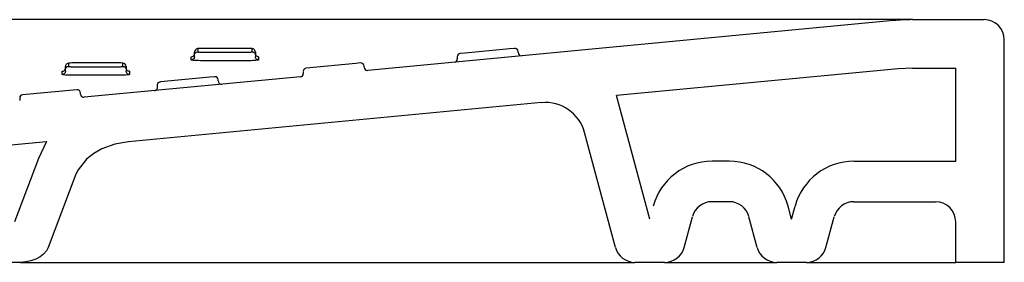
# Model space of a CAD drawing. Header units: millimetres. Extents: x 0 to 0.8, y 0 to 0.06.
# Tile 4 of 4: x 0.557 to 0.8, y 0 to 0.06. Entities that reach past the tile are written whole.
import ezdxf

# ---------------------------------------------------------------- set-up
doc = ezdxf.new("R2010")
doc.units = ezdxf.units.MM
doc.layers.add('BLOCKS', color=3, linetype='Continuous')

msp = doc.modelspace()

# ---------------------------------------------------------------- linework, layer by layer
at = {"layer": 'BLOCKS', "linetype": 'Continuous'}
for p, q in [((0.77216, 0.06), (0.4, 0.06)), ((0.77264, 0.05978), (0.64288, 0.04746)), ((0.77737, 0.06), (0.77216, 0.06)), ((0.77737, 0.06), (0.795, 0.06)), ((0.8, 0), (0.8, 0.055)), ((0.60016, 0.05096), (0.60016, 0.052)), ((0.61316, 0.05291), (0.60216, 0.05291)), ((0.61516, 0.052), (0.61516, 0.05085)), ((0.66692, 0.05175), (0.66572, 0.05164)), ((0.67792, 0.0528), (0.66692, 0.05175)), ((0.67912, 0.05291), (0.67792, 0.0528)), ((0.68, 0.05186), (0.68, 0.05211)), ((0.58128, 0.0493), (0.57028, 0.0493)), ((0.63992, 0.04919), (0.62772, 0.04803)), ((0.64112, 0.0493), (0.63992, 0.04919)), ((0.665, 0.05084), (0.665, 0.05029)), ((0.56828, 0.04735), (0.56828, 0.0484)), ((0.58328, 0.0484), (0.58328, 0.04724)), ((0.627, 0.04716), (0.627, 0.04668)), ((0.642, 0.04826), (0.642, 0.04851)), ((0.77378, 0.04783), (0.7043, 0.04124)), ((0.77737, 0.048), (0.77378, 0.04783)), ((0.77737, 0.048), (0.788, 0.048)), ((0.788, 0.025), (0.788, 0.048)), ((0.62628, 0.04588), (0.57288, 0.04082)), ((0.591, 0.04334), (0.591, 0.04374)), ((0.60392, 0.04577), (0.59172, 0.04461)), ((0.60512, 0.04589), (0.60392, 0.04577)), ((0.606, 0.04484), (0.606, 0.04509)), ((0.57112, 0.04266), (0.55772, 0.04139)), ((0.572, 0.04161), (0.572, 0.04186)), ((0.557, 0.04059), (0.557, 0.04004)), ((0.68579, 0.03948), (0.58385, 0.0298)), ((0.7125, 0.01065), (0.7043, 0.04124)), ((0.70401, 0.00371), (0.6964, 0.03211)), ((0.73214, 0.025), (0.72786, 0.025)), ((0.76286, 0.025), (0.788, 0.025)), ((0.57088, 0.02176), (0.56404, 0.00371)), ((0.73214, 0.015), (0.72786, 0.015)), ((0.76286, 0.015), (0.783, 0.015)), ((0.7475, 0.01065), (0.74663, 0.01388)), ((0.7475, 0.01065), (0.74837, 0.01388)), ((0.72099, 0.00371), (0.72303, 0.01129)), ((0.73901, 0.00371), (0.73697, 0.01129)), ((0.75599, 0.00371), (0.75803, 0.01129)), ((0.788, 0), (0.788, 0.01)), ((0.55721, 0), (0.51856, 0)), ((0.55721, 0), (0.6841, 0)), ((0.6841, 0), (0.70884, 0)), ((0.71616, 0), (0.70884, 0)), ((0.71616, 0), (0.72935, 0)), ((0.72935, 0), (0.74384, 0)), ((0.75116, 0), (0.74384, 0)), ((0.75116, 0), (0.783, 0)), ((0.783, 0), (0.788, 0)), ((0.8, 0), (0.788, 0))]:
    msp.add_line(p, q, dxfattribs=at)
at = {"layer": 'BLOCKS'}
for p, q in [((0.60016, 0.05085), (0.60016, 0.05125)), ((0.60096, 0.05283), (0.60096, 0.05205)), ((0.60216, 0.05196), (0.61316, 0.05196)), ((0.61436, 0.05205), (0.61436, 0.05283)), ((0.56908, 0.04922), (0.56908, 0.04844)), ((0.58248, 0.04844), (0.58248, 0.04922)), ((0.59936, 0.05005), (0.59936, 0.05083)), ((0.61316, 0.04985), (0.60216, 0.04985)), ((0.61596, 0.05083), (0.61596, 0.05005)), ((0.56748, 0.04644), (0.56748, 0.04723)), ((0.56828, 0.04724), (0.56828, 0.04764)), ((0.57028, 0.04836), (0.58128, 0.04836)), ((0.58128, 0.04625), (0.57028, 0.04625)), ((0.58408, 0.04723), (0.58408, 0.04644))]:
    msp.add_line(p, q, dxfattribs=at)
at = {"layer": 'BLOCKS', "flags": 128}
for points in [[(0.59936, 0.05083), (0.59952, 0.05085), (0.59967, 0.05089), (0.59981, 0.05097), (0.59993, 0.05107), (0.60003, 0.05119), (0.6001, 0.05132), (0.60015, 0.05147), (0.60016, 0.05163)], [(0.60016, 0.05125), (0.60018, 0.05141), (0.60022, 0.05156), (0.6003, 0.05169), (0.6004, 0.05181), (0.60052, 0.05191), (0.60066, 0.05199), (0.60081, 0.05203), (0.60096, 0.05205)], [(0.60096, 0.05205), (0.60098, 0.05203), (0.60105, 0.05202), (0.60116, 0.052), (0.60131, 0.05199), (0.6015, 0.05198), (0.6017, 0.05197), (0.60193, 0.05196), (0.60216, 0.05196)], [(0.61316, 0.05196), (0.61337, 0.05196), (0.61357, 0.05197), (0.61376, 0.05197), (0.61393, 0.05198), (0.61408, 0.05199), (0.6142, 0.05201), (0.61429, 0.05202), (0.61434, 0.05203), (0.61436, 0.05205)], [(0.61436, 0.05205), (0.61452, 0.05203), (0.61467, 0.05199), (0.61481, 0.05191), (0.61493, 0.05181), (0.61503, 0.05169), (0.6151, 0.05156), (0.61515, 0.05141), (0.61516, 0.05125)], [(0.61596, 0.05083), (0.61581, 0.05085), (0.61566, 0.05089), (0.61552, 0.05097), (0.6154, 0.05107), (0.6153, 0.05119), (0.61522, 0.05132), (0.61518, 0.05147), (0.61516, 0.05163)], [(0.60016, 0.05085), (0.60015, 0.05069), (0.6001, 0.05054), (0.60003, 0.05041), (0.59993, 0.05028), (0.59981, 0.05019), (0.59967, 0.05011), (0.59952, 0.05007), (0.59936, 0.05005)], [(0.60216, 0.04985), (0.60162, 0.04986), (0.60109, 0.04987), (0.60061, 0.04989), (0.60018, 0.04991), (0.59983, 0.04994), (0.59958, 0.04997), (0.59942, 0.05001), (0.59936, 0.05005)], [(0.61596, 0.05005), (0.61592, 0.05002), (0.61579, 0.04998), (0.61559, 0.04995), (0.61531, 0.04992), (0.61496, 0.0499), (0.61456, 0.04988), (0.61412, 0.04986), (0.61365, 0.04986), (0.61316, 0.04985)], [(0.61596, 0.05005), (0.61581, 0.05007), (0.61566, 0.05011), (0.61552, 0.05019), (0.6154, 0.05028), (0.6153, 0.05041), (0.61522, 0.05054), (0.61518, 0.05069), (0.61516, 0.05085)], [(0.56748, 0.04723), (0.56764, 0.04724), (0.56779, 0.04729), (0.56793, 0.04736), (0.56805, 0.04746), (0.56815, 0.04758), (0.56822, 0.04772), (0.56827, 0.04787), (0.56828, 0.04802)], [(0.56828, 0.04724), (0.56827, 0.04709), (0.56822, 0.04694), (0.56815, 0.0468), (0.56805, 0.04668), (0.56793, 0.04658), (0.56779, 0.0465), (0.56764, 0.04646), (0.56748, 0.04644)], [(0.57028, 0.04625), (0.56974, 0.04625), (0.56921, 0.04626), (0.56873, 0.04628), (0.5683, 0.0463), (0.56795, 0.04633), (0.5677, 0.04637), (0.56754, 0.04641), (0.56748, 0.04644)], [(0.56828, 0.04764), (0.5683, 0.0478), (0.56834, 0.04795), (0.56842, 0.04809), (0.56852, 0.04821), (0.56864, 0.04831), (0.56878, 0.04838), (0.56893, 0.04843), (0.56908, 0.04844)], [(0.56908, 0.04844), (0.5691, 0.04842), (0.56917, 0.04841), (0.56928, 0.04839), (0.56943, 0.04838), (0.56962, 0.04837), (0.56982, 0.04836), (0.57005, 0.04836), (0.57028, 0.04836)], [(0.58128, 0.04836), (0.58149, 0.04836), (0.58169, 0.04836), (0.58188, 0.04837), (0.58205, 0.04838), (0.5822, 0.04839), (0.58232, 0.0484), (0.58241, 0.04841), (0.58246, 0.04843), (0.58248, 0.04844)], [(0.58408, 0.04644), (0.58404, 0.04641), (0.58391, 0.04638), (0.58371, 0.04634), (0.58343, 0.04632), (0.58308, 0.04629), (0.58268, 0.04627), (0.58224, 0.04626), (0.58177, 0.04625), (0.58128, 0.04625)], [(0.58248, 0.04844), (0.58264, 0.04843), (0.58279, 0.04838), (0.58293, 0.04831), (0.58305, 0.04821), (0.58315, 0.04809), (0.58322, 0.04795), (0.58327, 0.0478), (0.58328, 0.04764)], [(0.58408, 0.04723), (0.58393, 0.04724), (0.58378, 0.04729), (0.58364, 0.04736), (0.58352, 0.04746), (0.58342, 0.04758), (0.58334, 0.04772), (0.5833, 0.04787), (0.58328, 0.04802)], [(0.58408, 0.04644), (0.58393, 0.04646), (0.58378, 0.0465), (0.58364, 0.04658), (0.58352, 0.04668), (0.58342, 0.0468), (0.58334, 0.04694), (0.5833, 0.04709), (0.58328, 0.04724)]]:
    msp.add_lwpolyline(points, dxfattribs=at)
at = {"layer": 'BLOCKS', "linetype": 'Continuous', "flags": 128}
for points in [[(0.60022, 0.0523), (0.60018, 0.05216), (0.60016, 0.052)], [(0.60216, 0.05291), (0.60176, 0.05291), (0.6013, 0.05288), (0.6009, 0.05283), (0.60072, 0.05278), (0.60055, 0.05269), (0.60038, 0.05255), (0.60023, 0.05233), (0.60022, 0.0523)], [(0.61516, 0.052), (0.61507, 0.05239), (0.61493, 0.05257), (0.61479, 0.05269), (0.61464, 0.05276), (0.61451, 0.05281), (0.61434, 0.05285), (0.61385, 0.0529), (0.61338, 0.05291), (0.61315, 0.05291)], [(0.56834, 0.0487), (0.5683, 0.04855), (0.56828, 0.0484)], [(0.57028, 0.04931), (0.56988, 0.0493), (0.56942, 0.04928), (0.56902, 0.04923), (0.56884, 0.04917), (0.56867, 0.04909), (0.5685, 0.04894), (0.56835, 0.04872), (0.56834, 0.0487)], [(0.58328, 0.0484), (0.58319, 0.04878), (0.58305, 0.04896), (0.58291, 0.04908), (0.58276, 0.04916), (0.58263, 0.0492), (0.58246, 0.04924), (0.58197, 0.04929), (0.5815, 0.04931), (0.58127, 0.04931)], [(0.62772, 0.04803), (0.62772, 0.04803), (0.62759, 0.04801), (0.62729, 0.04785), (0.62711, 0.04764), (0.62703, 0.04745), (0.627, 0.04723)], [(0.591, 0.04382), (0.59103, 0.04404), (0.59111, 0.04422), (0.59129, 0.04443), (0.59159, 0.04459), (0.59172, 0.04461), (0.59172, 0.04461)], [(0.59028, 0.04247), (0.59028, 0.04247), (0.59041, 0.04249), (0.59071, 0.04265), (0.59089, 0.04286), (0.59097, 0.04304), (0.591, 0.04326)], [(0.52004, 0.01), (0.51667, 0.01891), (0.51369, 0.02372), (0.51215, 0.02501), (0.56363, 0.02989), (0.56166, 0.02565), (0.55573, 0.01)], [(0.58385, 0.0298), (0.5805, 0.0292), (0.5773, 0.02804), (0.5753, 0.02692), (0.5735, 0.02551), (0.5714, 0.02288), (0.57088, 0.02176)], [(0.56404, 0.00371), (0.56358, 0.00283), (0.5629, 0.00203), (0.56202, 0.00133), (0.56097, 0.00077), (0.55979, 0.00035), (0.55852, 0.00009), (0.55721, 0)]]:
    msp.add_lwpolyline(points, dxfattribs=at)
at = {"layer": 'BLOCKS', "linetype": 'Continuous'}
for centre, radius, start, end in [((0.77737, 0.01), 0.05, 90, 95.422), ((0.795, 0.055), 0.005, 0, 90), ((0.6658, 0.05084), 0.0008, 95.422, 180), ((0.6792, 0.05211), 0.0008, 0, 95.422), ((0.6808, 0.05186), 0.0008, 180, 275.422), ((0.6412, 0.04851), 0.0008, 0, 95.422), ((0.6642, 0.05029), 0.0008, 275.422, 0), ((0.6262, 0.04668), 0.0008, 275.422, 0), ((0.6428, 0.04826), 0.0008, 180, 275.422), ((0.6052, 0.04509), 0.0008, 0, 95.422), ((0.6068, 0.04484), 0.0008, 180, 275.422), ((0.5578, 0.04059), 0.0008, 95.422, 180), ((0.5712, 0.04186), 0.0008, 0, 95.422), ((0.5728, 0.04161), 0.0008, 180, 275.422), ((0.68674, 0.02952), 0.01, 15, 95.422), ((0.72786, 0.01), 0.015, 90, 165), ((0.73214, 0.01), 0.015, 15, 90), ((0.76286, 0.01), 0.015, 90, 165), ((0.72786, 0.01), 0.005, 90, 165), ((0.73214, 0.01), 0.005, 15, 90), ((0.76286, 0.01), 0.005, 90, 165), ((0.783, 0.01), 0.005, 0, 90), ((0.70884, 0.005), 0.005, 195, 270), ((0.71616, 0.005), 0.005, 270, 345), ((0.74384, 0.005), 0.005, 195, 270), ((0.75116, 0.005), 0.005, 270, 345)]:
    msp.add_arc(centre, radius, start, end, dxfattribs=at)

doc.saveas('drawing.dxf')
